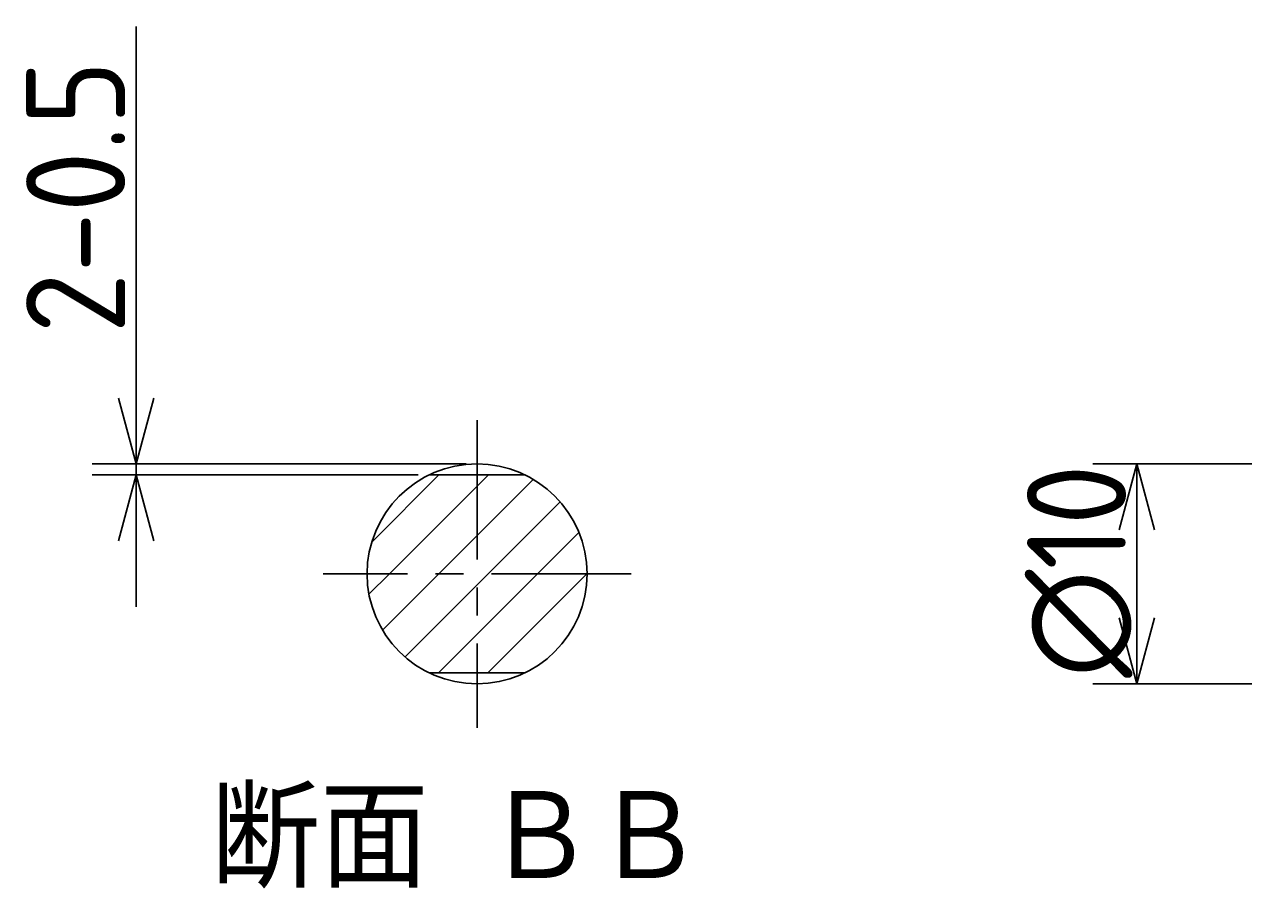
# Model space of a CAD drawing. Extents: x 19 to 352, y 25 to 146.
# Tile 1 of 7: x 19 to 75, y 85 to 125. Entities that reach past the tile are written whole.
import ezdxf

# ---------------------------------------------------------------- set-up
doc = ezdxf.new("R2010")
doc.units = 0
doc.header["$LTSCALE"] = 0.2
doc.linetypes.add('CENTER', pattern=[50.8, 31.75, -6.35, 6.35, -6.35])
doc.layers.get('0').update_dxf_attribs({"linetype": 'CONTINUOUS'})
doc.layers.get('DEFPOINTS').update_dxf_attribs({"linetype": 'CONTINUOUS'})
for name, color, linetype in [('18-0-CON', 3, 'CONTINUOUS'), ('18-2-CEN', 1, 'CENTER'), ('35-0-CON', 7, 'CONTINUOUS')]:
    doc.layers.add(name, color=color, linetype=linetype)
doc.styles.add('DIMENSION', font='isocp.shx', dxfattribs={"bigfont": 'bigfont.shx'})
doc.styles.get("Standard").update_dxf_attribs({"font": 'isocp.shx', "bigfont": 'bigfont.shx'})
doc.dimstyles.get("Standard").update_dxf_attribs({"dimtxt": 0.18, "dimasz": 0.18, "dimexe": 0.18, "dimexo": 0.0625, "dimgap": 0.09, "dimtad": 0, "dimtih": 1, "dimtoh": 1, "dimzin": 0, "dimcen": 0.09, "dimazin": 3, "dimtfac": 1, "dimtofl": 0, "dimtmove": 0, "dimatfit": 3})

# ---------------------------------------------------------------- blocks, each defined once
blk = doc.blocks.new('_OPEN30')
at = {"color": 0, "linetype": 'BYBLOCK'}
for p, q in [((-1, 0.268), (0, 0)), ((0, 0), (-1, -0.268)), ((0, 0), (-1, 0))]:
    blk.add_line(p, q, dxfattribs=at)
blk = doc.blocks.new('*U242')
at = {"layer": '18-0-CON', "color": 161, "style": 'DIMENSION'}
blk.add_text('∅10', height=4.5, rotation=90, dxfattribs=at).set_placement((69.5, 95.273))
blk = doc.blocks.new('*D21')
at = {"layer": '18-0-CON', "color": 161}
for p, q in [((96.3, 105), (68, 105)), ((70, 102), (70, 98)), ((96.3, 95), (68, 95))]:
    blk.add_line(p, q, dxfattribs=at)
at = {"layer": 'DEFPOINTS', "color": 0}
for p in [(96.8, 105), (70, 95), (96.8, 95)]:
    blk.add_point(p, dxfattribs=at)
blk.add_blockref('*U242', (0, 0))
at = {"layer": '18-0-CON', "color": 161, "xscale": 3, "yscale": 3, "zscale": 3}
for p, rotation in [((70, 105), 90), ((70, 95), 270)]:
    blk.add_blockref('_OPEN30', p, dxfattribs=dict(at, rotation=rotation))
blk = doc.blocks.new('*X271')
at = {"color": 0}
for p, q in [((35.214, 101.448), (38.267, 104.5)), ((40, 103.988), (40.512, 104.5)), ((40, 101.743), (42.555, 104.298)), ((36.012, 100), (40, 103.988)), ((40.502, 100), (43.777, 103.276)), ((38.257, 100), (40, 101.743)), ((42.747, 100), (44.631, 101.884)), ((35.086, 99.075), (36.012, 100)), ((35.702, 97.445), (38.257, 100)), ((40, 97.253), (42.747, 100)), ((40, 99.498), (40.502, 100)), ((40.493, 95.501), (44.992, 100)), ((44.992, 100), (45, 100.008)), ((36.724, 96.223), (40, 99.498)), ((38.248, 95.501), (40, 97.253))]:
    blk.add_line(p, q, dxfattribs=at)
blk = doc.blocks.new('*U286')
at = {"layer": '18-0-CON', "color": 161, "style": 'DIMENSION'}
blk.add_text('2-0.5', height=4.5, rotation=90, dxfattribs=at).set_placement((24, 110.939))
blk = doc.blocks.new('*D66')
at = {"layer": '18-0-CON', "color": 161}
for p, q in [((24.5, 108), (24.5, 124.901)), ((39.5, 105), (22.5, 105)), ((24.5, 104.5), (24.5, 105)), ((37.321, 104.5), (22.5, 104.5)), ((24.5, 101.5), (24.5, 98.5))]:
    blk.add_line(p, q, dxfattribs=at)
at = {"layer": 'DEFPOINTS', "color": 0}
for p in [(24.5, 105), (40, 105), (37.821, 104.5)]:
    blk.add_point(p, dxfattribs=at)
blk.add_blockref('*U286', (0, 0))
at = {"layer": '18-0-CON', "color": 161, "xscale": 3, "yscale": 3, "zscale": 3}
for p, rotation in [((24.5, 105), 270), ((24.5, 104.5), 90)]:
    blk.add_blockref('_OPEN30', p, dxfattribs=dict(at, rotation=rotation))
blk = doc.blocks.new('*U272')
at = {"layer": '18-0-CON'}
blk.add_text('断面 ＢＢ', height=4.5, dxfattribs=at).set_placement((27.903, 85.729))

msp = doc.modelspace()

# ---------------------------------------------------------------- linework, layer by layer
at = {"layer": '18-2-CEN'}
for p, q in [((40, 107), (40, 93)), ((47, 100), (33, 100))]:
    msp.add_line(p, q, dxfattribs=at)
at = {"layer": '35-0-CON'}
for p, q in [((37.821, 104.5), (42.179, 104.5)), ((42.182, 95.501), (37.818, 95.501))]:
    msp.add_line(p, q, dxfattribs=at)
msp.add_circle((40, 100), 5, dxfattribs=at)

# ---------------------------------------------------------------- block references
msp.add_blockref('*U272', (0, 0))
at = {"layer": '18-0-CON', "linetype": 'CONTINUOUS'}
msp.add_blockref('*X271', (0, 0), dxfattribs=at)

# ---------------------------------------------------------------- dimensions: what is measured, and where the dimension line sits
at = {"layer": '18-0-CON'}
for base, p1, p2, override, picture, middle in [((24.5, 105), (37.821, 104.5), (40, 105), {"dimscale": 1, "dimpost": '2-<>'}, '*D66', (21.749, 117.95)), ((70, 95), (96.8, 105), (96.8, 95), {"dimscale": 1, "dimpost": '%%c<>'}, '*D21', (67.25, 100))]:
    dim = msp.add_linear_dim(base=base, p1=p1, p2=p2, angle=90, dimstyle='Standard', override=override, dxfattribs=at)
    dim.commit()
    dim.dimension.update_dxf_attribs({"geometry": picture, "text_midpoint": middle})

doc.saveas('drawing.dxf')
